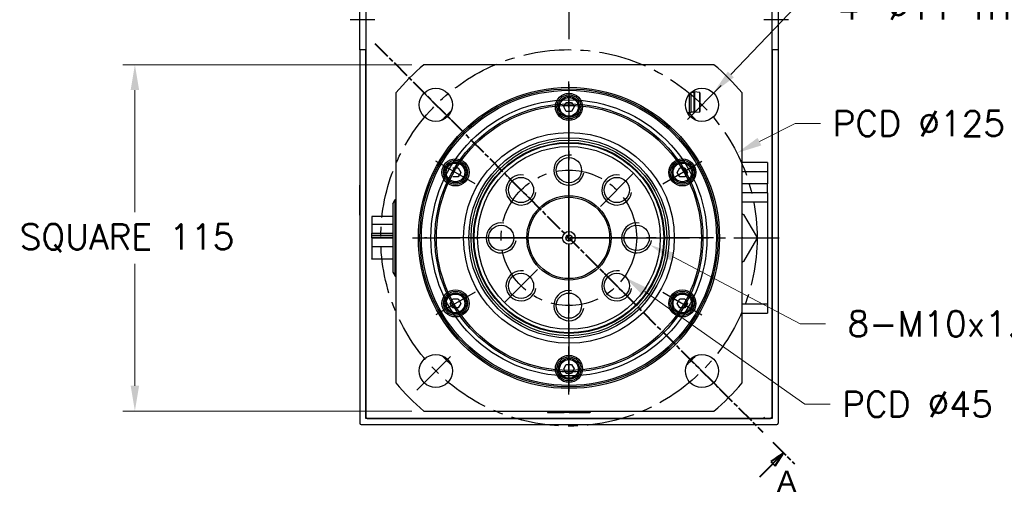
# Model space of a CAD drawing. Extents: x 47048 to 48733, y -1583 to -395.
# Tile 8 of 22: x 48228 to 48555, y -1237 to -1083. Entities that reach past the tile are written whole.
import ezdxf

# ---------------------------------------------------------------- set-up
doc = ezdxf.new("R2010")
doc.units = 0
doc.header["$LTSCALE"] = 25.4
doc.linetypes.add('CENTER', pattern=[2, 1.25, -0.25, 0.25, -0.25])
doc.linetypes.add('CHAIN', pattern=[0.3543, 0.2362, -0.0295, 0.0591, -0.0295])
doc.layers.get('0').update_dxf_attribs({"linetype": 'CONTINUOUS'})
doc.layers.get('Defpoints').update_dxf_attribs({"linetype": 'CONTINUOUS'})
doc.layers.add('ATA-CENTER', color=133, linetype='CENTER')
doc.layers.add('ATA-HATCH', color=252, linetype='CONTINUOUS')
doc.layers.add('ATA-DIM', color=252, linetype='CONTINUOUS', lineweight=25)
doc.layers.add('ATA-SECTION', color=3, linetype='CHAIN', lineweight=40)
doc.styles.get("Standard").update_dxf_attribs({"font": 'simplex.shx'})
doc.styles.add('주 문자 (ISO)', font='arial.ttf')
doc.dimstyles.new('ata_A1', dxfattribs={"dimtxt": 4.2, "dimasz": 4.2, "dimexe": 2, "dimexo": 2, "dimgap": 2, "dimtad": 0, "dimtih": 1, "dimtoh": 1, "dimdec": 6, "dimdsep": 46, "dimtxsty": 'Standard', "dimcen": 0, "dimclrd": 252, "dimclre": 252, "dimclrt": 4, "dimadec": 6, "dimazin": 2, "dimtfac": 1, "dimtdec": 6, "dimtofl": 0, "dimtmove": 0, "dimatfit": 3, "dimfxl": 0, "dimtolj": 1, "dimtzin": 0, "dimlwd": 0, "dimlwe": 0, "dimarcsym": 0})

# ---------------------------------------------------------------- blocks, each defined once
blk = doc.blocks.new('*D19465')
at = {"layer": 'ATA-DIM', "color": 252, "lineweight": 0}
for p, q in [((48486.8, -1183.65), (48444.34, -1161.38)), ((48495.21, -1183.65), (48486.8, -1183.65))]:
    blk.add_line(p, q, dxfattribs=at)
at = {"layer": 'ATA-DIM', "color": 252}
blk.add_solid([(48444.99, -1160.14), (48443.69, -1162.62), (48436.91, -1157.48)], dxfattribs=at)
at = {"layer": 'Defpoints', "color": 0}
for p in [(48428.05, -1152.83), (48436.91, -1157.48)]:
    blk.add_point(p, dxfattribs=at)
at = {"layer": 'ATA-DIM', "color": 4, "ltscale": 0.2, "insert": (48552, -1183.65), "char_height": 8.4, "attachment_point": 5}
blk.add_mtext('8-M10x1.5 DP25', dxfattribs=at)
blk = doc.blocks.new('*D19464')
at = {"layer": 'ATA-DIM', "color": 252, "lineweight": 0}
for p, q in [((48485.19, -1078.42), (48463.76, -1100.9)), ((48493.61, -1078.42), (48485.19, -1078.42))]:
    blk.add_line(p, q, dxfattribs=at)
at = {"layer": 'ATA-DIM', "color": 252}
blk.add_solid([(48462.75, -1099.93), (48464.78, -1101.86), (48457.97, -1106.98)], dxfattribs=at)
at = {"layer": 'Defpoints', "color": 0}
for p in [(48457.97, -1106.98), (48450.38, -1114.94)]:
    blk.add_point(p, dxfattribs=at)
at = {"layer": 'ATA-DIM', "color": 4, "ltscale": 0.2, "insert": (48535.79, -1078.42), "char_height": 8.4, "attachment_point": 5}
blk.add_mtext('4-%%c11 THRU', dxfattribs=at)
blk = doc.blocks.new('*D19462')
at = {"layer": 'ATA-DIM', "color": 252, "lineweight": 0}
for p, q in [((48488.31, -1210.4), (48435.23, -1172.96)), ((48496.71, -1210.4), (48488.31, -1210.4))]:
    blk.add_line(p, q, dxfattribs=at)
at = {"layer": 'ATA-DIM', "color": 252}
blk.add_solid([(48436.04, -1171.82), (48434.42, -1174.11), (48428.36, -1168.12)], dxfattribs=at)
at = {"layer": 'Defpoints', "color": 0}
for p in [(48391.59, -1142.18), (48428.36, -1168.12)]:
    blk.add_point(p, dxfattribs=at)
at = {"layer": 'ATA-DIM', "color": 4, "ltscale": 0.2, "insert": (48500.71, -1206.2), "char_height": 8.4, "attachment_point": 1}
blk.add_mtext('\\A1;PCD %%c45', dxfattribs=at)
blk = doc.blocks.new('*D19461')
at = {"layer": 'ATA-DIM', "color": 252, "lineweight": 0}
for p, q in [((48485.17, -1117.18), (48473.27, -1123.19)), ((48493.57, -1117.18), (48485.17, -1117.18))]:
    blk.add_line(p, q, dxfattribs=at)
at = {"layer": 'ATA-DIM', "color": 252}
blk.add_solid([(48472.64, -1121.94), (48473.9, -1124.44), (48465.77, -1126.98)], dxfattribs=at)
at = {"layer": 'Defpoints', "color": 0}
for p in [(48465.77, -1126.98), (48354.19, -1183.33)]:
    blk.add_point(p, dxfattribs=at)
at = {"layer": 'ATA-DIM', "color": 4, "ltscale": 0.2, "insert": (48497.57, -1112.98), "char_height": 8.4, "attachment_point": 1}
blk.add_mtext('\\A1;PCD %%c125', dxfattribs=at)
blk = doc.blocks.new('DFH EH')
for p, q in [((33659.8, 3135.59), (33659.8, 3011.59)), ((33798.3, 3136.09), (33660.3, 3136.09)), ((33661.8, 3011.59), (33661.8, 3134.09)), ((33661.8, 3134.09), (33796.8, 3134.09)), ((33796.8, 3134.09), (33796.8, 3011.59)), ((33798.8, 3135.59), (33798.8, 3011.59)), ((33659.8, 3130.59), (33659.8, 3011.59)), ((33659.8, 2991.59), (33659.8, 3011.59)), ((33659.8, 3011.59), (33661.8, 3011.59)), ((33659.8, 2991.59), (33659.8, 3011.59)), ((33661.8, 3011.59), (33661.8, 2991.59)), ((33796.8, 3011.59), (33798.8, 3011.59)), ((33796.8, 2991.59), (33796.8, 3011.59)), ((33798.8, 3011.59), (33798.8, 2991.59)), ((33659.8, 2991.59), (33659.8, 2946.59)), ((33661.8, 2991.59), (33659.8, 2991.59)), ((33659.8, 2991.59), (33659.8, 2867.59)), ((33661.8, 2869.09), (33661.8, 2991.59)), ((33798.8, 2991.59), (33796.8, 2991.59)), ((33796.8, 2991.59), (33796.8, 2869.09)), ((33798.8, 2991.59), (33798.8, 2867.59)), ((33659.8, 2936.59), (33659.8, 2946.59)), ((33659.8, 2936.59), (33659.8, 2872.59)), ((33796.8, 2869.09), (33661.8, 2869.09)), ((33660.3, 2867.09), (33798.3, 2867.09))]:
    blk.add_line(p, q)
for centre, start, end in [((33660.3, 3135.59), 90, 180), ((33798.3, 3135.59), 0, 90), ((33660.3, 2867.59), 180, 270), ((33798.3, 2867.59), 270, 0)]:
    blk.add_arc(centre, 0.5, start, end)
at = {"layer": 'ATA-CENTER', "ltscale": 0.5}
for p, q in [((33656.68, 3001.59), (33664.81, 3001.59)), ((33794.06, 3001.59), (33802.19, 3001.59))]:
    blk.add_line(p, q, dxfattribs=at)
blk = doc.blocks.new('*D19460')
at = {"layer": 'ATA-DIM', "color": 252, "lineweight": 0}
for p, q in [((48357.82, -1097.65), (48261.81, -1097.65)), ((48265.81, -1106.05), (48265.81, -1146.57)), ((48265.81, -1204.25), (48265.81, -1163.73)), ((48357.82, -1212.65), (48261.81, -1212.65))]:
    blk.add_line(p, q, dxfattribs=at)
at = {"layer": 'ATA-DIM', "color": 252}
for points in [[(48267.21, -1106.05), (48264.41, -1106.05), (48265.81, -1097.65)], [(48264.41, -1204.25), (48267.21, -1204.25), (48265.81, -1212.65)]]:
    blk.add_solid(points, dxfattribs=at)
at = {"layer": 'Defpoints', "color": 0}
for p in [(48361.82, -1097.65), (48265.81, -1212.65), (48361.82, -1212.65)]:
    blk.add_point(p, dxfattribs=at)
at = {"layer": 'ATA-DIM', "color": 4, "ltscale": 0.2, "insert": (48227.54, -1150.57), "char_height": 8.4, "attachment_point": 1}
blk.add_mtext('\\A1;SQUARE 115', dxfattribs=at)

msp = doc.modelspace()

# ---------------------------------------------------------------- linework, layer by layer
for p, q in [((48342.4779187, -950.6528095), (48342.4779187, -1214.6528095)), ((48477.4779187, -1214.6528095), (48477.4779187, -950.6528095)), ((48458.1313194, -1097.6528095), (48361.824518, -1097.6528095)), ((48352.4779187, -1106.9994088), (48352.4779187, -1203.3062102)), ((48449.8644187, -1107.5389944), (48449.8644187, -1114.1028095)), ((48450.4779187, -1106.883948), (48450.4779187, -1113.4893095)), ((48451.4779187, -1106.8528095), (48450.5125582, -1106.8528095)), ((48451.4779187, -1106.8528095), (48451.7279187, -1106.6528095)), ((48451.4779187, -1106.8528095), (48451.4779187, -1113.3528095)), ((48453.3006349, -1106.8326038), (48451.7279187, -1106.6528095)), ((48451.7279187, -1106.6528095), (48451.7279187, -1113.5528095)), ((48453.3006349, -1106.8326038), (48453.3006349, -1113.3730152)), ((48453.4779187, -1107.0313095), (48453.4779187, -1113.1743095)), ((48467.4779187, -1203.3062102), (48467.4779187, -1106.9994088)), ((48408.2458679, -1111.6528095), (48409.1118933, -1110.1528095)), ((48409.1118933, -1113.1528095), (48408.2458679, -1111.6528095)), ((48409.1118933, -1110.1528095), (48410.8439441, -1110.1528095)), ((48410.8439441, -1110.1528095), (48411.7099695, -1111.6528095)), ((48411.7099695, -1111.6528095), (48410.8439441, -1113.1528095)), ((48410.8439441, -1113.1528095), (48409.1118933, -1113.1528095)), ((48449.2964295, -1113.5038095), (48450.4634187, -1113.5038095)), ((48449.8644187, -1114.1028095), (48449.6594247, -1114.1028095)), ((48450.4779187, -1113.4893095), (48449.8644187, -1114.1028095)), ((48451.4779187, -1113.3528095), (48450.4779187, -1113.3528095)), ((48451.4779187, -1113.3528095), (48451.7279187, -1113.5528095)), ((48453.3006349, -1113.3730152), (48451.7279187, -1113.5528095)), ((48475.9779187, -1130.1528095), (48467.4779187, -1130.1528095)), ((48475.9779187, -1130.1528095), (48475.9779187, -1133.1528095)), ((48371.4397882, -1131.9028095), (48373.171839, -1131.9028095)), ((48373.171839, -1131.9028095), (48374.0378644, -1133.4028095)), ((48374.0378644, -1133.4028095), (48373.171839, -1134.9028095)), ((48445.9179729, -1133.4028095), (48446.7839983, -1131.9028095)), ((48446.7839983, -1134.9028095), (48445.9179729, -1133.4028095)), ((48446.7839983, -1131.9028095), (48448.5160492, -1131.9028095)), ((48448.5160492, -1131.9028095), (48449.3820746, -1133.4028095)), ((48449.3820746, -1133.4028095), (48448.5160492, -1134.9028095)), ((48467.4779187, -1133.1528095), (48475.9779187, -1133.1528095)), ((48475.9779187, -1133.1528095), (48475.9779187, -1137.1528095)), ((48373.171839, -1134.9028095), (48371.4397882, -1134.9028095)), ((48448.5160492, -1134.9028095), (48446.7839983, -1134.9028095)), ((48475.9779187, -1137.1528095), (48467.4779187, -1137.1528095)), ((48475.9779187, -1140.1528095), (48475.9779187, -1137.1528095)), ((48475.9779187, -1140.1528095), (48467.4779187, -1140.1528095)), ((48475.9779187, -1140.1528095), (48475.9779187, -1143.1528095)), ((48351.4779187, -1143.8276205), (48352.2716662, -1142.4528095)), ((48351.4779187, -1143.8276205), (48351.4779187, -1166.4779985)), ((48352.2716662, -1142.4528095), (48352.4779187, -1142.4528095)), ((48352.2716662, -1167.8528095), (48352.2716662, -1142.4528095)), ((48467.4779187, -1143.1528095), (48475.9779187, -1143.1528095)), ((48475.9779187, -1143.1528095), (48475.9779187, -1177.1528095)), ((48467.9779187, -1147.3585809), (48472.2279187, -1154.7197968)), ((48344.4779187, -1148.0638523), (48344.4779187, -1150.686723)), ((48351.4779187, -1148.0638523), (48344.4779187, -1148.0638523)), ((48344.4779187, -1150.686723), (48344.4779187, -1153.6204295)), ((48351.4779187, -1150.686723), (48344.4779187, -1150.686723)), ((48344.4779187, -1153.6204295), (48351.4779187, -1153.6204295)), ((48344.4779187, -1154.2672013), (48344.4779187, -1153.6204295)), ((48344.4779187, -1154.4487512), (48344.4779187, -1154.2672013)), ((48344.4779187, -1154.2672013), (48351.4779187, -1154.2672013)), ((48344.4779187, -1155.095523), (48344.4779187, -1154.4487512)), ((48351.4779187, -1154.4487512), (48344.4779187, -1154.4487512)), ((48351.4779187, -1155.095523), (48344.4779187, -1155.095523)), ((48344.4779187, -1155.210096), (48344.4779187, -1158.1438024)), ((48351.4779187, -1155.210096), (48344.4779187, -1155.210096)), ((48350.4779187, -1155.095523), (48350.4779187, -1155.210096)), ((48472.2279187, -1155.5858222), (48467.9779187, -1162.9470381)), ((48351.4779187, -1158.1438024), (48344.4779187, -1158.1438024)), ((48344.4779187, -1158.1438024), (48344.4779187, -1162.0602167)), ((48344.4779187, -1162.2417667), (48344.4779187, -1162.0602167)), ((48344.4779187, -1162.0602167), (48351.4779187, -1162.0602167)), ((48351.4779187, -1162.2417667), (48344.4779187, -1162.2417667)), ((48351.4779187, -1166.4779985), (48352.2716662, -1167.8528095)), ((48352.2716662, -1167.8528095), (48352.4779187, -1167.8528095)), ((48370.5737628, -1176.9028095), (48371.4397882, -1175.4028095)), ((48371.4397882, -1178.4028095), (48370.5737628, -1176.9028095)), ((48371.4397882, -1175.4028095), (48373.171839, -1175.4028095)), ((48373.171839, -1175.4028095), (48374.0378644, -1176.9028095)), ((48374.0378644, -1176.9028095), (48373.171839, -1178.4028095)), ((48445.9179729, -1176.9028095), (48446.7839983, -1175.4028095)), ((48446.7839983, -1178.4028095), (48445.9179729, -1176.9028095)), ((48446.7839983, -1175.4028095), (48448.5160492, -1175.4028095)), ((48448.5160492, -1175.4028095), (48449.3820746, -1176.9028095)), ((48449.3820746, -1176.9028095), (48448.5160492, -1178.4028095)), ((48475.9779187, -1177.1528095), (48467.4779187, -1177.1528095)), ((48475.9779187, -1177.1528095), (48475.9779187, -1180.1528095)), ((48373.171839, -1178.4028095), (48371.4397882, -1178.4028095)), ((48448.5160492, -1178.4028095), (48446.7839983, -1178.4028095)), ((48467.4779187, -1180.1528095), (48475.9779187, -1180.1528095)), ((48408.2458679, -1198.6528095), (48409.1118933, -1197.1528095)), ((48409.1118933, -1200.1528095), (48408.2458679, -1198.6528095)), ((48409.1118933, -1197.1528095), (48410.8439441, -1197.1528095)), ((48410.8439441, -1200.1528095), (48409.1118933, -1200.1528095)), ((48410.8439441, -1197.1528095), (48411.7099695, -1198.6528095)), ((48411.7099695, -1198.6528095), (48410.8439441, -1200.1528095)), ((48361.824518, -1212.6528095), (48458.1313194, -1212.6528095)), ((48402.8889615, -1212.6528095), (48402.8889615, -1213.1528095)), ((48402.8889615, -1213.1528095), (48405.5118322, -1213.1528095)), ((48405.5118322, -1212.6528095), (48405.5118322, -1213.1528095)), ((48405.5118322, -1213.1528095), (48408.4455387, -1213.1528095)), ((48408.4455387, -1213.1528095), (48408.4455387, -1212.6528095)), ((48409.0923104, -1213.1528095), (48408.4455387, -1213.1528095)), ((48409.0923104, -1213.1528095), (48409.0923104, -1212.6528095)), ((48409.2738604, -1213.1528095), (48409.0923104, -1213.1528095)), ((48409.2738604, -1212.6528095), (48409.2738604, -1213.1528095)), ((48409.9206322, -1213.1528095), (48409.2738604, -1213.1528095)), ((48409.9206322, -1212.6528095), (48409.9206322, -1213.1528095)), ((48410.0352052, -1212.6528095), (48410.0352052, -1213.1528095)), ((48410.0352052, -1213.1528095), (48412.9689116, -1213.1528095)), ((48412.9689116, -1212.6528095), (48412.9689116, -1213.1528095)), ((48412.9689116, -1213.1528095), (48416.8853259, -1213.1528095)), ((48416.8853259, -1213.1528095), (48416.8853259, -1212.6528095)), ((48417.0668759, -1213.1528095), (48416.8853259, -1213.1528095)), ((48417.0668759, -1212.6528095), (48417.0668759, -1213.1528095)), ((48342.9779187, -1215.1528095), (48342.4779187, -1214.6528095)), ((48342.9779187, -1215.1528095), (48476.9779187, -1215.1528095)), ((48474.9779187, -1214.6528095), (48474.4779187, -1215.1528095)), ((48477.4779187, -1214.6528095), (48476.9779187, -1215.1528095))]:
    msp.add_line(p, q)
for centre, radius in [((48409.9779187, -1155.1528095), 50), ((48365.7837449, -1110.9586357), 5.5), ((48409.9779187, -1155.1528095), 49.5), ((48409.9779187, -1155.1528095), 49), ((48409.9779187, -1111.6528095), 4.5), ((48409.9779187, -1111.6528095), 4), ((48409.9779187, -1111.6528095), 3.5), ((48409.9779187, -1111.6528095), 3.1), ((48454.1720925, -1110.9586357), 5.5), ((48409.9779187, -1155.1528095), 44.5), ((48409.9779187, -1155.1528095), 44.5), ((48409.9779187, -1155.1528095), 44), ((48409.9779187, -1155.1528095), 44), ((48409.9779187, -1155.1528095), 35), ((48409.9779187, -1155.1528095), 35), ((48409.9779187, -1155.1528095), 33.25), ((48409.9779187, -1155.1528095), 32.500379), ((48409.9779187, -1155.1528095), 31.7), ((48409.9779187, -1155.1528095), 31.5), ((48409.9779187, -1155.1528095), 30.3452995), ((48372.3058136, -1133.4028095), 4.5), ((48372.3058136, -1133.4028095), 4), ((48372.3058136, -1133.4028095), 3.5), ((48372.3058136, -1133.4028095), 3.1), ((48409.9779187, -1132.6528095), 4.188), ((48447.6500238, -1133.4028095), 4.5), ((48447.6500238, -1133.4028095), 4), ((48447.6500238, -1133.4028095), 3.5), ((48447.6500238, -1133.4028095), 3.1), ((48394.0680161, -1139.2429069), 4.188), ((48425.8878213, -1139.2429069), 4.188), ((48409.9779187, -1155.1528095), 14), ((48409.9779187, -1155.1528095), 13.5), ((48387.4779187, -1155.1528095), 4.188), ((48432.4779187, -1155.1528095), 4.188), ((48409.9779187, -1155.1528095), 2.125), ((48409.9779187, -1155.1528095), 1), ((48394.0680161, -1171.0627121), 4.188), ((48425.8878213, -1171.0627121), 4.188), ((48372.3058136, -1176.9028095), 4.5), ((48372.3058136, -1176.9028095), 4), ((48372.3058136, -1176.9028095), 3.5), ((48372.3058136, -1176.9028095), 3.1), ((48409.9779187, -1177.6528095), 4.188), ((48447.6500238, -1176.9028095), 4.5), ((48447.6500238, -1176.9028095), 4), ((48447.6500238, -1176.9028095), 3.5), ((48447.6500238, -1176.9028095), 3.1), ((48365.7837449, -1199.3469833), 5.5), ((48409.9779187, -1198.6528095), 4.5), ((48409.9779187, -1198.6528095), 4), ((48409.9779187, -1198.6528095), 3.5), ((48409.9779187, -1198.6528095), 3.1), ((48454.1720925, -1199.3469833), 5.5)]:
    msp.add_circle(centre, radius)
for centre, radius, start, end in [((48409.9779187, -1155.1528095), 75, 129.94450519, 140.05549481), ((48409.9779187, -1155.1528095), 75, 39.94450519, 50.05549481), ((48453.2779187, -1107.0313095), 0.2, 0, 83.478211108), ((48409.9779187, -1155.1528095), 57.5, 132.809946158, 137.190053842), ((48409.9779187, -1155.1528095), 57.5, 42.809946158, 45.819824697), ((48453.2779187, -1113.1743095), 0.2, 276.521788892, 0), ((48409.9779187, -1132.6528095), 5, 80, 350), ((48394.0680161, -1139.2429069), 5, 80, 350), ((48425.8878213, -1139.2429069), 5, 80, 350), ((48387.4779187, -1155.1528095), 5, 80, 350), ((48432.4779187, -1155.1528095), 5, 80, 350), ((48462.9779187, -1155.1528095), 4.625, 346.648815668, 13.351184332), ((48394.0680161, -1171.0627121), 5, 80, 350), ((48425.8878213, -1171.0627121), 5, 80, 350), ((48409.9779187, -1177.6528095), 5, 80, 350), ((48409.9779187, -1155.1528095), 57.5, 222.809946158, 227.190053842), ((48409.9779187, -1155.1528095), 57.5, 312.809946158, 317.190053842), ((48409.9779187, -1155.1528095), 75, 219.94450519, 230.05549481), ((48409.9779187, -1155.1528095), 75, 309.94450519, 320.05549481)]:
    msp.add_arc(centre, radius, start, end)
for points, knots in [([(48467.4779205, -1147.0699068), (48467.5203514, -1147.0944043), (48467.5621237, -1147.1185215), (48467.7222182, -1147.2109521), (48467.8498754, -1147.2846551), (48467.9779187, -1147.3585809)], [0.541100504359, 0.541100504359, 0.541100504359, 0.541100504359, 0.55523231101, 0.55523231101, 0.596558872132, 0.596558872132, 0.596558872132, 0.596558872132]), ([(48472.2279187, -1154.7197968), (48472.2279187, -1154.8676484), (48472.2279187, -1155.0150543), (48472.2279187, -1155.2905647), (48472.2279187, -1155.4379706), (48472.2279187, -1155.5858222)], [0.513905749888, 0.513905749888, 0.513905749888, 0.513905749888, 0.55523231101, 0.55523231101, 0.596558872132, 0.596558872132, 0.596558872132, 0.596558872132]), ([(48467.9779187, -1162.9470381), (48467.8498754, -1163.020964), (48467.7222182, -1163.0946669), (48467.5621237, -1163.1870975), (48467.5203514, -1163.2112147), (48467.4779205, -1163.2357122)], [0.513905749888, 0.513905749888, 0.513905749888, 0.513905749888, 0.55523231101, 0.55523231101, 0.569364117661, 0.569364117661, 0.569364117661, 0.569364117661])]:
    msp.add_open_spline(points, degree=3, knots=knots)
at = {"layer": 'ATA-CENTER', "ltscale": 0.5}
for p, q in [((48409.9779187, -946.344306), (48409.9779187, -1091.961313)), ((48372.1477059, -1117.3225967), (48359.4197838, -1104.5946746)), ((48409.9779187, -1207.1278095), (48409.9779187, -1103.1778095)), ((48409.9779187, -1104.1528095), (48409.9779187, -1119.1528095)), ((48460.5360535, -1104.5946746), (48447.8081315, -1117.3225967)), ((48409.9779187, -1107.1528095), (48409.9779187, -1203.1528095)), ((48409.9779187, -1107.1528095), (48409.9779187, -1203.1528095)), ((48409.9779187, -1140.3408095), (48409.9779187, -1124.9648095)), ((48378.8010042, -1137.1528095), (48365.8106231, -1129.6528095)), ((48441.1548332, -1137.1528095), (48454.1452143, -1129.6528095)), ((48399.504253, -1144.6791439), (48388.6317792, -1133.80667)), ((48420.4515843, -1144.6791439), (48431.3240582, -1133.80667)), ((48409.9779187, -1173.2653095), (48409.9779187, -1137.0403095)), ((48409.9779187, -1138.1528095), (48409.9779187, -1172.1528095)), ((48358.0029187, -1155.1528095), (48461.9529187, -1155.1528095)), ((48457.9779187, -1155.1528095), (48361.9779187, -1155.1528095)), ((48457.9779187, -1155.1528095), (48361.9779187, -1155.1528095)), ((48395.1659187, -1155.1528095), (48379.7899187, -1155.1528095)), ((48391.8654187, -1155.1528095), (48428.0904187, -1155.1528095)), ((48426.9779187, -1155.1528095), (48392.9779187, -1155.1528095)), ((48424.7899187, -1155.1528095), (48440.1659187, -1155.1528095)), ((48464.7692032, -1155.1528095), (48479.7692032, -1155.1528095)), ((48399.504253, -1165.6264751), (48388.6317792, -1176.498949)), ((48420.4515843, -1165.6264751), (48431.3240582, -1176.498949)), ((48409.9779187, -1185.3408095), (48409.9779187, -1169.9648095)), ((48378.8010042, -1173.1528095), (48365.8106231, -1180.6528095)), ((48441.1548332, -1173.1528095), (48454.1452143, -1180.6528095)), ((48359.4197838, -1205.7109444), (48372.1477059, -1192.9830223)), ((48409.9779187, -1191.1528095), (48409.9779187, -1206.1528095)), ((48460.5360535, -1205.7109444), (48447.8081315, -1192.9830223))]:
    msp.add_line(p, q, dxfattribs=at)
for radius in [62.5, 22.5]:
    msp.add_circle((48409.9779187, -1155.1528095), radius, dxfattribs=at)
at = {"layer": 'ATA-HATCH', "ltscale": 0.2}
msp.add_circle((48409.9779187, -1155.1528095), 45.835, dxfattribs=at)
at = {"layer": 'ATA-SECTION'}
for p, q in [((48345.5190509, -1090.5973657), (48474.4367864, -1219.7082533)), ((48477.7319559, -1223.0083598), (48484.8480039, -1230.1350695)), ((48481.2899799, -1226.5717147), (48477.0452231, -1229.3969651)), ((48477.0452231, -1229.3969651), (48478.4583777, -1230.8122369)), ((48477.7518004, -1230.104601), (48481.2899799, -1226.5717147)), ((48478.4583777, -1230.8122369), (48481.2899799, -1226.5717147)), ((48473.3670793, -1234.4827625), (48477.7518004, -1230.104601))]:
    msp.add_line(p, q, dxfattribs=at)
at = {"layer": 'ATA-SECTION', "flags": 128}
msp.add_lwpolyline([(48478.4583735, -1230.8122381), (48481.2899756, -1226.5717062), (48477.0452189, -1229.3969663), (48478.4583735, -1230.8122381)], dxfattribs=at)
at = {"layer": 'ATA-SECTION'}
msp.add_solid([(48478.4583735, -1230.8122381), (48481.2899756, -1226.5717062), (48477.0452189, -1229.3969663), (48478.4583735, -1230.8122381)], dxfattribs=at)

# ---------------------------------------------------------------- block references
at = {"ltscale": 0.2}
msp.add_blockref('DFH EH', (14680.6825654, -4084.247807), dxfattribs=at)

# ---------------------------------------------------------------- texts
at = {"layer": 'ATA-SECTION', "insert": (48479.0206064, -1239.489418), "char_height": 6.9999999, "attachment_point": 7, "style": '주 문자 (ISO)'}
msp.add_mtext('A', dxfattribs=at)

# ---------------------------------------------------------------- dimensions: what is measured, and where the dimension line sits
at = {"layer": 'ATA-DIM'}
for p1, p2, text, override, picture, middle in [((48450.3770381, -1114.9395353), (48457.967147, -1106.9777361), '4-<> THRU', {"dimscale": 2, "dimtp": 0.1, "dimtm": 0.1, "dimtfac": 0.71, "dimtdec": 3, "dimtolj": 0, "dimtzin": 8}, '*D19464', (48535.7888199, -1078.4230081)), ((48354.1875256, -1183.3251726), (48465.7683118, -1126.9804465), 'PCD <>', {"dimscale": 2, "dimdec": 3, "dimtol": 0, "dimlim": 0, "dimtp": 0, "dimtm": 0, "dimtfac": 0.857143, "dimtdec": 2, "dimtolj": 1, "dimtzin": 0}, '*D19461', (48527.7692605, -1117.1835883)), ((48391.5912948, -1142.1843068), (48428.3645426, -1168.1213122), 'PCD <>', {"dimscale": 2, "dimdec": 3, "dimtol": 0, "dimlim": 0, "dimtp": 0, "dimtm": 0, "dimtfac": 0.857143, "dimtdec": 2, "dimtolj": 1, "dimtzin": 0}, '*D19462', (48527.7176115, -1210.403339)), ((48428.0502445, -1152.8299446), (48436.9055929, -1157.4756744), '8-M10x1.5 DP25', {"dimscale": 2, "dimtp": 0.1, "dimtm": 0.1, "dimtfac": 0.71, "dimtdec": 3, "dimtolj": 0, "dimtzin": 8}, '*D19465', (48552.0017845, -1183.6524226))]:
    dim = msp.add_diameter_dim_2p(p1=p1, p2=p2, text=text, dimstyle='ata_A1', override=override, dxfattribs=at)
    dim.commit()
    dim.dimension.update_dxf_attribs({"geometry": picture, "text_midpoint": middle, "dimtype": 163})
dim = msp.add_linear_dim(base=(48265.8069104, -1212.6528095), p1=(48361.824518, -1097.6528095), p2=(48361.824518, -1212.6528095), angle=90, text='SQUARE <>', dimstyle='ata_A1', override={"dimscale": 2, "dimdec": 3, "dimtfac": 0.857143, "dimtdec": 2}, dxfattribs=at)
dim.commit()
dim.dimension.update_dxf_attribs({"geometry": '*D19460', "text_midpoint": (48265.8069104, -1155.1528095), "dimtype": 160})

doc.saveas('drawing.dxf')
